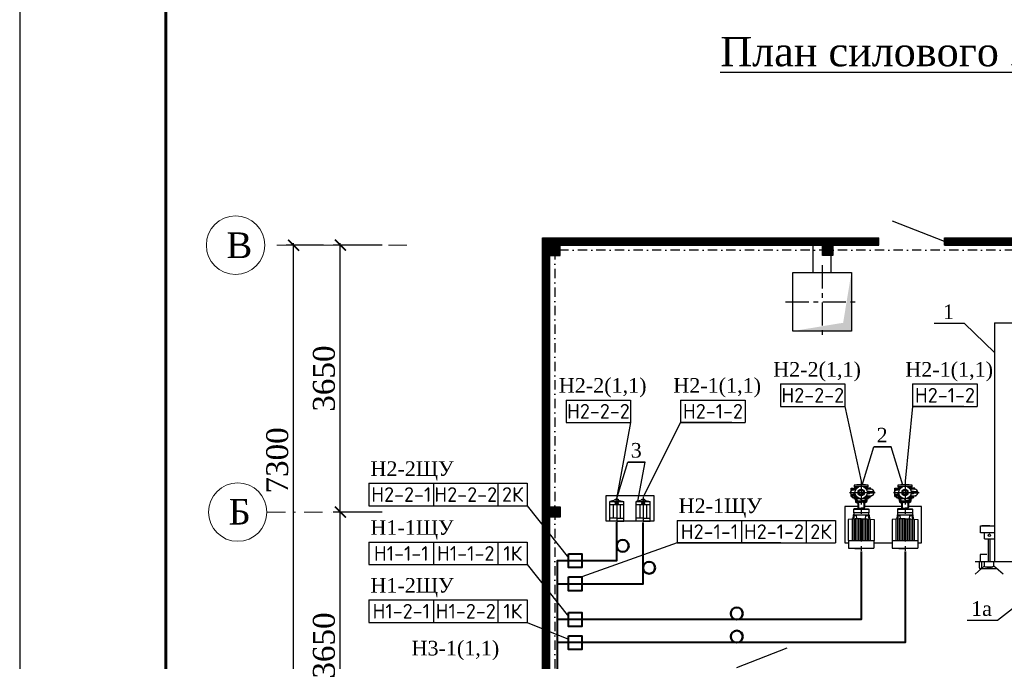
# Model space of a CAD drawing. Header units: millimetres. Extents: x -117056 to -75056, y -507736 to -299836.
# Tile 4 of 18: x -117056 to -103583, y -442039 to -433265. Entities that reach past the tile are written whole.
import ezdxf

# ---------------------------------------------------------------- set-up
doc = ezdxf.new("R2010")
doc.units = ezdxf.units.MM
for name, pattern in [('CENTER', [50.8, 31.75, -6.35, 6.35, -6.35]), ('CENTER2', [28.575, 19.05, -3.175, 3.175, -3.175]), ('DASHDOTX2', [50.8, 25.4, -12.7, 0, -12.7]), ('Пунктирная_линия', [6, 2.5, -1, 2.5])]:
    doc.linetypes.add(name, pattern=pattern)
doc.layers.get('Defpoints').update_dxf_attribs({"lineweight": 18})
for name, color, linetype in [('(002) Рамка', 7, 'Continuous'), ('equipment', 142, 'Continuous'), ('ПОЛ', 7, 'Continuous')]:
    doc.layers.add(name, color=color, linetype=linetype)
doc.layers.add('.', color=7, linetype='Continuous', lineweight=15)
doc.layers.add('Размер ось', color=22, linetype='Continuous', lineweight=13)
doc.styles.add('ISOCPEUR', font='isocpeui.ttf', dxfattribs={"height": 250})
doc.styles.add('Times New Roman', font='times.ttf')
doc.styles.add('WMF-Times New Roman0', font='times.ttf')
doc.styles.add('ШКОЛА', font='times.ttf')
doc.linetypes.add('GOST2.303 8', pattern='A,40,[2,GOST 2.303-68.shx,S=1,R=0,X=0,Y=0],-8', length=48)
doc.dimstyles.new('М 1-100', dxfattribs={"dimscale": 100, "dimtxt": 2.5, "dimasz": 1.5, "dimexe": 1, "dimexo": 2, "dimgap": 0.7, "dimtad": 1, "dimdec": 0, "dimdsep": 46, "dimtxsty": 'WMF-Times New Roman0', "dimblk": 'ARCHTICK', "dimcen": 3, "dimdle": 0.25, "dimclrd": 256, "dimclre": 256, "dimclrt": 256, "dimazin": 2, "dimtfac": 1, "dimtdec": 0, "dimtmove": 1, "dimatfit": 3, "dimldrblk": 'DOT', "dimfxl": 1, "dimtolj": 1, "dimtzin": 0, "dimlwd": -1, "dimlwe": -1, "dimarcsym": 0})

# ---------------------------------------------------------------- blocks, each defined once
blk = doc.blocks.new('_ArchTick')
at = {"color": 0, "linetype": 'ByBlock', "const_width": 0.15}
blk.add_lwpolyline([(-0.5, -0.5), (0.5, 0.5)], dxfattribs=at)
blk = doc.blocks.new('*D121')
at = {"ltscale": 5, "transparency": 16777216}
for p, q in [((-112898, -436348), (-113408, -436348)), ((-113308, -443673), (-113308, -436323)), ((-112998, -443648), (-113408, -443648))]:
    blk.add_line(p, q, dxfattribs=at)
at = {"layer": 'Defpoints', "color": 0, "lineweight": 25, "ltscale": 5, "transparency": 16777216}
for p in [(-113308, -436348), (-112698, -436348), (-112798, -443648)]:
    blk.add_point(p, dxfattribs=at)
at = {"ltscale": 5, "transparency": 16777216, "xscale": 150, "yscale": 150, "zscale": 150}
for p, rotation in [((-113308, -436348), 90), ((-113308, -443648), 270)]:
    blk.add_blockref('_ArchTick', p, dxfattribs=dict(at, rotation=rotation))
at = {"ltscale": 5, "transparency": 16777216, "insert": (-113531, -439292), "char_height": 300, "attachment_point": 5, "rotation": 90, "style": 'WMF-Times New Roman0'}
blk.add_mtext('\\A1;7300', dxfattribs=at)
blk = doc.blocks.new('_Dot')
at = {"color": 0, "linetype": 'ByBlock', "lineweight": -2}
blk.add_line((-0.5, 0), (-1, 0), dxfattribs=at)
at = {"color": 0, "linetype": 'ByBlock', "lineweight": 25, "const_width": 0.5}
blk.add_lwpolyline([(-0.25, 0, 1), (0.25, 0, 1)], format="xyb", close=True, dxfattribs=at)
blk = doc.blocks.new('*D122')
at = {"ltscale": 5, "transparency": 16777216}
for p, q in [((-112098, -436348), (-112769, -436348)), ((-112669, -440023), (-112669, -436323)), ((-112098, -439998), (-112769, -439998))]:
    blk.add_line(p, q, dxfattribs=at)
at = {"layer": 'Defpoints', "color": 0, "lineweight": 25, "ltscale": 5, "transparency": 16777216}
for p in [(-112669, -436348), (-111898, -436348), (-111898, -439998)]:
    blk.add_point(p, dxfattribs=at)
at = {"ltscale": 5, "transparency": 16777216, "xscale": 150, "yscale": 150, "zscale": 150}
for p, rotation in [((-112669, -436348), 90), ((-112669, -439998), 270)]:
    blk.add_blockref('_ArchTick', p, dxfattribs=dict(at, rotation=rotation))
at = {"ltscale": 5, "transparency": 16777216, "insert": (-112892, -438173), "char_height": 300, "attachment_point": 5, "rotation": 90, "style": 'WMF-Times New Roman0'}
blk.add_mtext('\\A1;3650', dxfattribs=at)
blk = doc.blocks.new('*D120')
at = {"ltscale": 5, "transparency": 16777216}
for p, q in [((-112098, -439998), (-112769, -439998)), ((-112669, -443673), (-112669, -439973)), ((-112098, -443648), (-112769, -443648))]:
    blk.add_line(p, q, dxfattribs=at)
at = {"layer": 'Defpoints', "color": 0, "lineweight": 25, "ltscale": 5, "transparency": 16777216}
for p in [(-112669, -439998), (-111898, -439998), (-111898, -443648)]:
    blk.add_point(p, dxfattribs=at)
at = {"ltscale": 5, "transparency": 16777216, "xscale": 150, "yscale": 150, "zscale": 150}
for p, rotation in [((-112669, -439998), 90), ((-112669, -443648), 270)]:
    blk.add_blockref('_ArchTick', p, dxfattribs=dict(at, rotation=rotation))
at = {"ltscale": 5, "transparency": 16777216, "insert": (-112892, -441823), "char_height": 300, "attachment_point": 5, "rotation": 90, "style": 'WMF-Times New Roman0'}
blk.add_mtext('\\A1;3650', dxfattribs=at)
blk = doc.blocks.new('flange 80')
at = {"layer": 'equipment', "color": 18, "lineweight": -3, "true_color": 0x000000}
for p, q in [((906201, -57644), (906201, -57663)), ((906219, -57644), (906219, -57663)), ((906361, -57644), (906361, -57663)), ((906379, -57644), (906379, -57663))]:
    blk.add_line(p, q, dxfattribs=at)
blk.add_lwpolyline([(906193, -57644), (906388, -57644), (906388, -57663), (906193, -57663)], close=True, dxfattribs=at)
blk = doc.blocks.new('*T182')
at = {"layer": '(002) Рамка', "color": 0, "linetype": 'ByBlock', "lineweight": -2, "transparency": 16777216}
for p, q in [((0, 0), (882, 0)), ((0, 0), (0, -307)), ((882, 0), (882, -307)), ((0, -307), (882, -307))]:
    blk.add_line(p, q, dxfattribs=at)
at = {"layer": '(002) Рамка', "color": 0, "transparency": 16777216, "insert": (441, -154), "char_height": 200, "width": 862.12, "attachment_point": 5, "style": 'ISOCPEUR'}
blk.add_mtext('{\\fISOCPEUR|b0|i0|c204|p34;Н2-2-2}', dxfattribs=at)
blk = doc.blocks.new('*T183')
at = {"layer": '(002) Рамка', "color": 0, "linetype": 'ByBlock', "lineweight": -2, "transparency": 16777216}
for p, q in [((0, 0), (882, 0)), ((0, 0), (0, -307)), ((882, 0), (882, -307)), ((0, -307), (882, -307))]:
    blk.add_line(p, q, dxfattribs=at)
at = {"layer": '(002) Рамка', "color": 0, "transparency": 16777216, "insert": (441, -154), "char_height": 200, "width": 862.12, "attachment_point": 5, "style": 'ISOCPEUR'}
blk.add_mtext('{\\fISOCPEUR|b0|i0|c204|p34;Н2-1-2}', dxfattribs=at)
blk = doc.blocks.new('*T184')
at = {"layer": '(002) Рамка', "color": 0, "linetype": 'ByBlock', "lineweight": -2, "transparency": 16777216}
for p, q in [((0, 0), (882, 0)), ((0, 0), (0, -307)), ((882, 0), (882, -307)), ((0, -307), (882, -307))]:
    blk.add_line(p, q, dxfattribs=at)
at = {"layer": '(002) Рамка', "color": 0, "transparency": 16777216, "insert": (441, -154), "char_height": 200, "width": 862.12, "attachment_point": 5, "style": 'ISOCPEUR'}
blk.add_mtext('{\\fISOCPEUR|b0|i0|c204|p34;Н2-1-1}', dxfattribs=at)
blk = doc.blocks.new('*T185')
at = {"layer": '(002) Рамка', "color": 0, "linetype": 'ByBlock', "lineweight": -2, "transparency": 16777216}
for p, q in [((0, 0), (882, 0)), ((0, 0), (0, -307)), ((882, 0), (882, -307)), ((0, -307), (882, -307))]:
    blk.add_line(p, q, dxfattribs=at)
at = {"layer": '(002) Рамка', "color": 0, "transparency": 16777216, "insert": (441, -154), "char_height": 200, "width": 862.12, "attachment_point": 5, "style": 'ISOCPEUR'}
blk.add_mtext('{\\fISOCPEUR|b0|i0|c204|p34;Н2-1-2}', dxfattribs=at)
blk = doc.blocks.new('*T186')
at = {"layer": '(002) Рамка', "color": 0, "linetype": 'ByBlock', "lineweight": -2, "transparency": 16777216}
for p, q in [((0, 0), (401, 0)), ((0, 0), (0, -307)), ((401, 0), (401, -307)), ((0, -307), (401, -307))]:
    blk.add_line(p, q, dxfattribs=at)
at = {"layer": '(002) Рамка', "color": 0, "transparency": 16777216, "insert": (201, -154), "char_height": 200, "width": 381.21, "attachment_point": 5, "style": 'ISOCPEUR'}
blk.add_mtext('{\\fISOCPEUR|b0|i0|c204|p34;2К}', dxfattribs=at)
blk = doc.blocks.new('*T187')
at = {"layer": '(002) Рамка', "color": 0, "linetype": 'ByBlock', "lineweight": -2, "transparency": 16777216}
for p, q in [((0, 0), (882, 0)), ((0, 0), (0, -307)), ((882, 0), (882, -307)), ((0, -307), (882, -307))]:
    blk.add_line(p, q, dxfattribs=at)
at = {"layer": '(002) Рамка', "color": 0, "transparency": 16777216, "insert": (441, -154), "char_height": 200, "width": 862.12, "attachment_point": 5, "style": 'ISOCPEUR'}
blk.add_mtext('{\\fISOCPEUR|b0|i0|c204|p34;Н2-2-1}', dxfattribs=at)
blk = doc.blocks.new('*T188')
at = {"layer": '(002) Рамка', "color": 0, "linetype": 'ByBlock', "lineweight": -2, "transparency": 16777216}
for p, q in [((0, 0), (882, 0)), ((0, 0), (0, -307)), ((882, 0), (882, -307)), ((0, -307), (882, -307))]:
    blk.add_line(p, q, dxfattribs=at)
at = {"layer": '(002) Рамка', "color": 0, "transparency": 16777216, "insert": (441, -154), "char_height": 200, "width": 862.12, "attachment_point": 5, "style": 'ISOCPEUR'}
blk.add_mtext('{\\fISOCPEUR|b0|i0|c204|p34;Н2-2-2}', dxfattribs=at)
blk = doc.blocks.new('*T189')
at = {"layer": '(002) Рамка', "color": 0, "linetype": 'ByBlock', "lineweight": -2, "transparency": 16777216}
for p, q in [((0, 0), (401, 0)), ((0, 0), (0, -307)), ((401, 0), (401, -307)), ((0, -307), (401, -307))]:
    blk.add_line(p, q, dxfattribs=at)
at = {"layer": '(002) Рамка', "color": 0, "transparency": 16777216, "insert": (201, -154), "char_height": 200, "width": 381.21, "attachment_point": 5, "style": 'ISOCPEUR'}
blk.add_mtext('{\\fISOCPEUR|b0|i0|c204|p34;2К}', dxfattribs=at)
blk = doc.blocks.new('*T190')
at = {"layer": '(002) Рамка', "color": 0, "linetype": 'ByBlock', "lineweight": -2, "transparency": 16777216}
for p, q in [((0, 0), (882, 0)), ((0, 0), (0, -307)), ((882, 0), (882, -307)), ((0, -307), (882, -307))]:
    blk.add_line(p, q, dxfattribs=at)
at = {"layer": '(002) Рамка', "color": 0, "transparency": 16777216, "insert": (441, -154), "char_height": 200, "width": 862.12, "attachment_point": 5, "style": 'ISOCPEUR'}
blk.add_mtext('{\\fISOCPEUR|b0|i0|c204|p34;Н2-2-2}', dxfattribs=at)
blk = doc.blocks.new('*T191')
at = {"layer": '(002) Рамка', "color": 0, "linetype": 'ByBlock', "lineweight": -2, "transparency": 16777216}
for p, q in [((0, 0), (882, 0)), ((0, 0), (0, -307)), ((882, 0), (882, -307)), ((0, -307), (882, -307))]:
    blk.add_line(p, q, dxfattribs=at)
at = {"layer": '(002) Рамка', "color": 0, "transparency": 16777216, "insert": (441, -154), "char_height": 200, "width": 862.12, "attachment_point": 5, "style": 'ISOCPEUR'}
blk.add_mtext('{\\fISOCPEUR|b0|i0|c204|p34;Н2-1-2}', dxfattribs=at)
blk = doc.blocks.new('*T192')
at = {"layer": '(002) Рамка', "color": 0, "linetype": 'ByBlock', "lineweight": -2, "transparency": 16777216}
for p, q in [((0, 0), (882, 0)), ((0, 0), (0, -307)), ((882, 0), (882, -307)), ((0, -307), (882, -307))]:
    blk.add_line(p, q, dxfattribs=at)
at = {"layer": '(002) Рамка', "color": 0, "transparency": 16777216, "insert": (441, -154), "char_height": 200, "width": 862.12, "attachment_point": 5, "style": 'ISOCPEUR'}
blk.add_mtext('{\\fISOCPEUR|b0|i0|c204|p34;Н1-1-1}', dxfattribs=at)
blk = doc.blocks.new('*T193')
at = {"layer": '(002) Рамка', "color": 0, "linetype": 'ByBlock', "lineweight": -2, "transparency": 16777216}
for p, q in [((0, 0), (882, 0)), ((0, 0), (0, -307)), ((882, 0), (882, -307)), ((0, -307), (882, -307))]:
    blk.add_line(p, q, dxfattribs=at)
at = {"layer": '(002) Рамка', "color": 0, "transparency": 16777216, "insert": (441, -154), "char_height": 200, "width": 862.12, "attachment_point": 5, "style": 'ISOCPEUR'}
blk.add_mtext('{\\fISOCPEUR|b0|i0|c204|p34;Н1-1-2}', dxfattribs=at)
blk = doc.blocks.new('*T194')
at = {"layer": '(002) Рамка', "color": 0, "linetype": 'ByBlock', "lineweight": -2, "transparency": 16777216}
for p, q in [((0, 0), (401, 0)), ((0, 0), (0, -307)), ((401, 0), (401, -307)), ((0, -307), (401, -307))]:
    blk.add_line(p, q, dxfattribs=at)
at = {"layer": '(002) Рамка', "color": 0, "transparency": 16777216, "insert": (201, -154), "char_height": 200, "width": 381.21, "attachment_point": 5, "style": 'ISOCPEUR'}
blk.add_mtext('{\\fISOCPEUR|b0|i0|c204|p34;1К}', dxfattribs=at)
blk = doc.blocks.new('*T195')
at = {"layer": '(002) Рамка', "color": 0, "linetype": 'ByBlock', "lineweight": -2, "transparency": 16777216}
for p, q in [((0, 0), (882, 0)), ((0, 0), (0, -307)), ((882, 0), (882, -307)), ((0, -307), (882, -307))]:
    blk.add_line(p, q, dxfattribs=at)
at = {"layer": '(002) Рамка', "color": 0, "transparency": 16777216, "insert": (441, -154), "char_height": 200, "width": 862.12, "attachment_point": 5, "style": 'ISOCPEUR'}
blk.add_mtext('{\\fISOCPEUR|b0|i0|c204|p34;Н1-2-1}', dxfattribs=at)
blk = doc.blocks.new('*T196')
at = {"layer": '(002) Рамка', "color": 0, "linetype": 'ByBlock', "lineweight": -2, "transparency": 16777216}
for p, q in [((0, 0), (882, 0)), ((0, 0), (0, -307)), ((882, 0), (882, -307)), ((0, -307), (882, -307))]:
    blk.add_line(p, q, dxfattribs=at)
at = {"layer": '(002) Рамка', "color": 0, "transparency": 16777216, "insert": (441, -154), "char_height": 200, "width": 862.12, "attachment_point": 5, "style": 'ISOCPEUR'}
blk.add_mtext('{\\fISOCPEUR|b0|i0|c204|p34;Н1-2-2}', dxfattribs=at)
blk = doc.blocks.new('*T197')
at = {"layer": '(002) Рамка', "color": 0, "linetype": 'ByBlock', "lineweight": -2, "transparency": 16777216}
for p, q in [((0, 0), (401, 0)), ((0, 0), (0, -307)), ((401, 0), (401, -307)), ((0, -307), (401, -307))]:
    blk.add_line(p, q, dxfattribs=at)
at = {"layer": '(002) Рамка', "color": 0, "transparency": 16777216, "insert": (201, -154), "char_height": 200, "width": 381.21, "attachment_point": 5, "style": 'ISOCPEUR'}
blk.add_mtext('{\\fISOCPEUR|b0|i0|c204|p34;1К}', dxfattribs=at)

msp = doc.modelspace()

# ---------------------------------------------------------------- hatches: boundary and pattern name
at = {"layer": '.', "linetype": 'ByBlock', "lineweight": 25, "true_color": 0x93278f, "transparency": 33554687}
h = msp.add_hatch(dxfattribs=at)
h.set_pattern_fill('ANSI37', color=217, scale=5)
h.set_pattern_definition([(45, (-130303.4, -3713.253), (-11.22532015, 11.22532015), []), (135, (-130303.4, -3713.253), (-11.22532015, -11.22532015), [])])
h.paths.add_polyline_path([(-104071.6, -443647.9), (-109901.6, -443647.9), (-109901.6, -443747.9), (-104071.6, -443747.9)])
h.paths.add_polyline_path([(-95501.6, -443647.9), (-95641.6, -443647.9), (-102571.6, -443647.9), (-102571.6, -443747.9), (-95501.6, -443747.9)])
h.paths.add_polyline_path([(-95401.6, -436347.9), (-95501.6, -436347.9), (-95501.6, -443747.9), (-95401.6, -443747.9)])
h.paths.add_polyline_path([(-95401.6, -436247.9), (-101136.6, -436247.9), (-104401.6, -436247.9), (-104401.6, -436347.9), (-101136.6, -436347.9), (-95401.6, -436347.9)])
h.paths.add_polyline_path([(-105301.6, -436247.9), (-109801.6, -436247.9), (-109801.6, -436347.9), (-105301.6, -436347.9)])
h.paths.add_polyline_path([(-109801.6, -436247.9), (-109901.6, -436247.9), (-109901.6, -443647.9), (-109801.6, -443647.9)])
at = {"layer": '.', "linetype": 'ByBlock', "lineweight": 25, "transparency": 33554687}
h = msp.add_hatch(dxfattribs=at)
h.set_pattern_fill('ANGLE', color=256, scale=2)
h.set_pattern_definition([(0, (10876.418, -13496.794), (0, 13.97), [10.16, -3.81]), (90, (10876.418, -13496.794), (-13.97, 9e-16), [10.16, -3.81])])
h.paths.add_polyline_path([(-109801.6, -436347.9), (-109661.6, -436347.9), (-109661.6, -436487.9), (-109801.6, -436487.9)])
h = msp.add_hatch(dxfattribs=at)
h.set_pattern_fill('ANGLE', color=256, scale=2)
h.set_pattern_definition([(0, (14606.418, -13496.794), (0, 13.97), [10.16, -3.81]), (90, (14606.418, -13496.794), (-13.97, 9e-16), [10.16, -3.81])])
h.paths.add_polyline_path([(-106071.6, -436347.9), (-105931.6, -436347.9), (-105931.6, -436487.9), (-106071.6, -436487.9)])
h = msp.add_hatch(dxfattribs=at)
h.set_pattern_fill('ANGLE', color=256, scale=2)
h.set_pattern_definition([(0, (10876.418, -17076.794), (0, 13.97), [10.16, -3.81]), (90, (10876.418, -17076.794), (-13.97, 9e-16), [10.16, -3.81])])
h.paths.add_polyline_path([(-109801.6, -439927.9), (-109661.6, -439927.9), (-109661.6, -440067.9), (-109801.6, -440067.9)])

# ---------------------------------------------------------------- linework, layer by layer
at = {"color": 0, "ltscale": 5}
msp.add_line((-104401.6, -436297.9), (-105111.3, -436021.5), dxfattribs=at)
at = {"color": 5, "lineweight": 30, "ltscale": 5}
for p, q in [((-109901.6, -436247.9), (-105301.6, -436247.9)), ((-109901.6, -443747.9), (-109901.6, -436247.9)), ((-109801.6, -443647.9), (-109801.6, -436247.9)), ((-105301.6, -436347.9), (-105301.6, -436247.9)), ((-104401.6, -436247.9), (-101136.6, -436247.9)), ((-104401.6, -436347.9), (-104401.6, -436247.9)), ((-109801.6, -436347.9), (-105301.6, -436347.9)), ((-104401.6, -436347.9), (-101136.6, -436347.9))]:
    msp.add_line(p, q, dxfattribs=at)
at = {"linetype": 'DASHDOTX2', "lineweight": 0, "ltscale": 10}
for p, q in [((-113535.7, -436347.9), (-111760.3, -436347.9)), ((-113673.4, -439997.9), (-112698, -439997.9))]:
    msp.add_line(p, q, dxfattribs=at)
at = {"linetype": 'GOST2.303 8', "ltscale": 3}
for p, q in [((-106200.5, -436722.9), (-106200.5, -436297.9)), ((-105950.5, -436722.9), (-105950.5, -436297.9))]:
    msp.add_line(p, q, dxfattribs=at)
at = {"linetype": 'CENTER', "ltscale": 10}
for p, q in [((-106075.5, -436622.9), (-106075.5, -437622.9)), ((-106575.5, -437122.9), (-105575.5, -437122.9)), ((-105542.2, -439575.8), (-105542.2, -440538.5)), ((-104942.2, -439575.8), (-104942.2, -440538.5)), ((-108886.5, -439791.7), (-108886.5, -440138.1)), ((-108525.5, -439794.9), (-108525.5, -440139.1))]:
    msp.add_line(p, q, dxfattribs=at)
for p, q in [((-103717.2, -437408.9), (-102558.3, -437408.9)), ((-103717.2, -437408.9), (-103717.2, -440672.9)), ((-105625, -439813.2), (-105617.3, -439861.6)), ((-105617.3, -439861.6), (-105589.3, -439877.7)), ((-105589.3, -439877.7), (-105589.3, -439936.7)), ((-105467, -439861.6), (-105494.9, -439877.7)), ((-105494.9, -439877.7), (-105494.9, -439936.7)), ((-105459.3, -439813.2), (-105467, -439861.6)), ((-105025, -439813.2), (-105017.3, -439861.6)), ((-105017.3, -439861.6), (-104989.3, -439877.7)), ((-104989.3, -439877.7), (-104989.3, -439936.7)), ((-104867, -439861.6), (-104894.9, -439877.7)), ((-104894.9, -439877.7), (-104894.9, -439936.7)), ((-104859.3, -439813.2), (-104867, -439861.6)), ((-105638.3, -439953.8), (-105646.8, -439959.5)), ((-105646.8, -439959.5), (-105646.8, -440008.4)), ((-105646.8, -439959.5), (-105437.4, -439959.5)), ((-105646.8, -440008.4), (-105643, -440008.4)), ((-105643, -440008.4), (-105643, -440034.9)), ((-105589.6, -439953.8), (-105638.3, -439953.8)), ((-105589.3, -439936.7), (-105585.1, -439939.8)), ((-105585.1, -439939.8), (-105585.1, -439939.8)), ((-105585.1, -439939.8), (-105581.7, -439943.2)), ((-105581.7, -439943.2), (-105581.7, -439951.3)), ((-105502.6, -439943.2), (-105542.1, -439943.2)), ((-105499.1, -439939.8), (-105502.6, -439943.2)), ((-105502.6, -439943.2), (-105502.6, -439951.3)), ((-105494.9, -439936.7), (-105499.1, -439939.8)), ((-105499.1, -439939.8), (-105499.1, -439939.8)), ((-105494.7, -439953.8), (-105445.9, -439953.8)), ((-105445.9, -439953.8), (-105437.4, -439959.5)), ((-105437.4, -440008.4), (-105441.2, -440008.4)), ((-105441.2, -440008.4), (-105441.2, -440034.9)), ((-105437.4, -439959.5), (-105437.4, -440008.4)), ((-105038.3, -439953.8), (-105046.8, -439959.5)), ((-105046.8, -439959.5), (-105046.8, -440008.4)), ((-105046.8, -439959.5), (-104837.4, -439959.5)), ((-105046.8, -440008.4), (-105043, -440008.4)), ((-105043, -440008.4), (-105043, -440034.9)), ((-104989.6, -439953.8), (-105038.3, -439953.8)), ((-104989.3, -439936.7), (-104985.1, -439939.8)), ((-104985.1, -439939.8), (-104985.1, -439939.8)), ((-104985.1, -439939.8), (-104981.7, -439943.2)), ((-104981.7, -439943.2), (-104981.7, -439951.3)), ((-104902.6, -439943.2), (-104942.1, -439943.2)), ((-104899.1, -439939.8), (-104902.6, -439943.2)), ((-104902.6, -439943.2), (-104902.6, -439951.3)), ((-104894.9, -439936.7), (-104899.1, -439939.8)), ((-104899.1, -439939.8), (-104899.1, -439939.8)), ((-104894.7, -439953.8), (-104845.9, -439953.8)), ((-104845.9, -439953.8), (-104837.4, -439959.5)), ((-104837.4, -440008.4), (-104841.2, -440008.4)), ((-104841.2, -440008.4), (-104841.2, -440034.9)), ((-104837.4, -439959.5), (-104837.4, -440008.4)), ((-105622.3, -440089.8), (-105719.2, -440100.7)), ((-105650.4, -440034.9), (-105654.8, -440093.4)), ((-105643, -440034.9), (-105650.4, -440034.9)), ((-105462.1, -440089.8), (-105365.1, -440100.7)), ((-105441.2, -440034.9), (-105433.9, -440034.9)), ((-105433.9, -440034.9), (-105429.5, -440093.4)), ((-105022.3, -440089.8), (-105119.2, -440100.7)), ((-105050.4, -440034.9), (-105054.8, -440093.4)), ((-105043, -440034.9), (-105050.4, -440034.9)), ((-104862.1, -440089.8), (-104765.1, -440100.7)), ((-104841.2, -440034.9), (-104833.9, -440034.9)), ((-104833.9, -440034.9), (-104829.5, -440093.4)), ((-103909.3, -440283.2), (-103909.3, -440187.7)), ((-103909.3, -440187.7), (-103717.2, -440187.7)), ((-103717.2, -440283.2), (-103909.3, -440283.2)), ((-103779.9, -440187.7), (-103893, -440187.7)), ((-103855.7, -440363.5), (-103855.7, -440283.2)), ((-103855.7, -440363.5), (-103717.2, -440363.5)), ((-103804.2, -440363.5), (-103804.2, -440675)), ((-103780.3, -440363.5), (-103780.3, -440675)), ((-103983.4, -440672.9), (-102293.4, -440672.9)), ((-103926.5, -440673.3), (-103926.5, -440757.4)), ((-103822.9, -440578.9), (-103911.6, -440578.9)), ((-103911.6, -440578.9), (-103911.6, -440673.3)), ((-103896.5, -440673.3), (-103896.5, -440754.9)), ((-103857, -440673.3), (-103857, -440739.9)), ((-103727.5, -440739.9), (-103727.5, -440673.3)), ((-103983.4, -440847.8), (-103857, -440739.9)), ((-103926.5, -440757.4), (-103908.7, -440784)), ((-103676.6, -440773.3), (-103926.5, -440773.3)), ((-103896.5, -440754.9), (-103888.6, -440766.9)), ((-103857, -440739.9), (-103843.7, -440744.8)), ((-103843.7, -440744.8), (-103740.8, -440744.8)), ((-103819, -440744.8), (-103819, -440766.1)), ((-103792.3, -440766.1), (-103819, -440766.1)), ((-103765.6, -440766.1), (-103792.3, -440766.1)), ((-103765.6, -440744.8), (-103765.6, -440766.1)), ((-103727.5, -440739.9), (-103740.8, -440744.8)), ((-103601.2, -440847.8), (-103727.5, -440739.9))]:
    msp.add_line(p, q)
at = {"linetype": 'Continuous'}
for p, q in [((-108906.5, -439836.8), (-108982, -439851.8)), ((-108982, -440122.9), (-108982, -439851.8)), ((-108982, -439851.8), (-108791, -439851.8)), ((-108866.5, -439836.8), (-108791, -439851.8)), ((-108791, -440122.9), (-108791, -439851.8)), ((-108545.5, -439836.8), (-108621, -439851.8)), ((-108621, -440122.9), (-108621, -439851.8)), ((-108621, -439851.8), (-108429.9, -439851.8)), ((-108505.5, -439836.8), (-108429.9, -439851.8)), ((-108429.9, -440122.9), (-108429.9, -439851.8)), ((-108791.1, -439898.7), (-108982.1, -439898.7)), ((-108933.5, -439898.7), (-108933.5, -440080.3)), ((-108886.5, -439898.7), (-108886.5, -440080.3)), ((-108839.4, -439898.7), (-108838.7, -440080.3)), ((-108430, -439898.7), (-108621.1, -439898.7)), ((-108572.4, -439898.7), (-108572.4, -440080.3)), ((-108525.5, -439898.7), (-108525.5, -440080.3)), ((-108478.3, -439898.7), (-108477.7, -440080.3)), ((-108886.5, -440080.3), (-108982, -440080.3)), ((-108886.5, -440122.9), (-108982, -440122.9)), ((-108886.5, -440080.3), (-108791, -440080.3)), ((-108886.5, -440122.9), (-108791, -440122.9)), ((-108525.5, -440080.3), (-108621, -440080.3)), ((-108525.5, -440122.9), (-108621, -440122.9)), ((-108525.5, -440080.3), (-108429.9, -440080.3)), ((-108525.5, -440122.9), (-108429.9, -440122.9))]:
    msp.add_line(p, q, dxfattribs=at)
at = {"linetype": 'Пунктирная_линия'}
for p, q in [((-105491.4, -439876.2), (-105471.6, -439793.6)), ((-105471.6, -439793.6), (-105389, -439773.8)), ((-104891.4, -439876.2), (-104871.6, -439793.6)), ((-104871.6, -439793.6), (-104789, -439773.8))]:
    msp.add_line(p, q, dxfattribs=at)
at = {"color": 6, "lineweight": 30, "ltscale": 5}
msp.add_line((-107241.5, -442122.9), (-106552.7, -441854.7), dxfattribs=at)
at = {"linetype": 'ByBlock'}
msp.add_lwpolyline([(-117056.3, -448336.1), (-75056.3, -448336.1), (-75056.3, -418636.1), (-117056.3, -418636.1)], close=True, dxfattribs=at)
at = {"linetype": 'ByBlock', "lineweight": 60}
msp.add_lwpolyline([(-115056.3, -447836.1), (-75556.3, -447836.1), (-75556.3, -419136.1), (-115056.3, -419136.1)], close=True, dxfattribs=at)
at = {"color": 5, "lineweight": 30, "ltscale": 5}
for points in [[(-109801.6, -436487.9), (-109661.6, -436487.9), (-109661.6, -436347.9), (-109801.6, -436347.9), (-109801.6, -436487.9)], [(-106071.6, -436347.9), (-105931.6, -436347.9), (-105931.6, -436487.9), (-106071.6, -436487.9), (-106071.6, -436347.9)], [(-109801.6, -439927.9), (-109661.6, -439927.9), (-109661.6, -440067.9), (-109801.6, -440067.9), (-109801.6, -439927.9)]]:
    msp.add_lwpolyline(points, dxfattribs=at)
at = {"color": 1, "linetype": 'DASHDOTX2', "ltscale": 5}
msp.add_lwpolyline([(-109731.6, -443577.9), (-95571.6, -443577.9), (-95571.6, -436417.9), (-109731.6, -436417.9)], close=True, dxfattribs=at)
at = {"ltscale": 10}
msp.add_lwpolyline([(-106475.5, -436722.9), (-105675.5, -436722.9), (-105675.5, -437522.9), (-106475.5, -437522.9)], close=True, dxfattribs=at)
at = {"color": 1, "linetype": 'ByBlock', "lineweight": 25}
for points in [[(-103717.2, -437815.4), (-104130, -437420.3), (-104544.9, -437420.3)], [(-105529.5, -439632.2), (-105370.6, -439107.1), (-105131.5, -439107.1)], [(-104972.7, -439632.2), (-105131.5, -439107.1), (-105370.6, -439107.1)], [(-108893.6, -439840.3), (-108734.8, -439315.2), (-108495.7, -439315.2)], [(-108596.8, -439847), (-108495.7, -439315.2), (-108734.8, -439315.2)], [(-103265, -441162.8), (-103677.8, -441479.3), (-104092.7, -441479.3)]]:
    msp.add_lwpolyline(points, dxfattribs=at)
for points in [[(-106645.7, -438553.9), (-105763.6, -438553.9), (-105542.2, -439575.8)], [(-104136.9, -438553.9), (-104837.6, -438553.9), (-104942.2, -439575.8)], [(-109579.1, -438773), (-108697, -438773), (-108886.5, -439791.7)], [(-107311.4, -438773), (-108012.1, -438773), (-108523.3, -439791.7)], [(-105680.9, -439710.2), (-105680.9, -439672.7), (-105655.7, -439672.7), (-105655.7, -439687.4), (-105651.3, -439690.3)], [(-105680.9, -439786.6), (-105680.9, -439749.5)], [(-105604.8, -439651.2), (-105604.8, -439661.7), (-105673.8, -439704.2)], [(-105668.3, -439672.7), (-105668.3, -439701.5)], [(-105663, -439700.1), (-105618.1, -439690)], [(-105646.7, -439780.5), (-105646.7, -439748.9), (-105639.4, -439748.9), (-105639.4, -439780.5)], [(-105643.2, -439685.3), (-105643.2, -439673.7), (-105624.2, -439673.7)], [(-105639.4, -439748.9), (-105631, -439755.4), (-105624, -439755.4)], [(-105507.8, -439651.2), (-105445.1, -439651.2), (-105445.1, -439632.2), (-105639.2, -439632.2), (-105639.2, -439651.2), (-105576.5, -439651.2)], [(-105576.5, -439651.2), (-105639.2, -439651.2), (-105639.2, -439661.7), (-105594.3, -439661.7)], [(-105490, -439661.7), (-105445.1, -439661.7), (-105445.1, -439651.2), (-105507.8, -439651.2)], [(-105407.6, -439684.9), (-105407.6, -439672.3), (-105431, -439672.3), (-105434.3, -439678.3), (-105440.8, -439678.3), (-105444.4, -439671.4), (-105479.4, -439671.4)], [(-105476.1, -439661.7), (-105463.2, -439671.4)], [(-105471.7, -439681), (-105407.6, -439684.9)], [(-105426.6, -439716.5), (-105420.2, -439722.5)], [(-105426.6, -439743.1), (-105420.2, -439737.2)], [(-105365.9, -439722.5), (-105420.2, -439722.5), (-105420.2, -439737.2), (-105365.9, -439737.2)], [(-105080.9, -439710.2), (-105080.9, -439672.7), (-105055.7, -439672.7), (-105055.7, -439687.4), (-105051.3, -439690.3)], [(-105080.9, -439786.6), (-105080.9, -439749.5)], [(-105004.8, -439651.2), (-105004.8, -439661.7), (-105073.8, -439704.2)], [(-105068.3, -439672.7), (-105068.3, -439701.5)], [(-105063, -439700.1), (-105018.1, -439690)], [(-105046.7, -439780.5), (-105046.7, -439748.9), (-105039.4, -439748.9), (-105039.4, -439780.5)], [(-105043.2, -439685.3), (-105043.2, -439673.7), (-105024.2, -439673.7)], [(-105039.4, -439748.9), (-105031, -439755.4), (-105024, -439755.4)], [(-104907.8, -439651.2), (-104845.1, -439651.2), (-104845.1, -439632.2), (-105039.2, -439632.2), (-105039.2, -439651.2), (-104976.5, -439651.2)], [(-104976.5, -439651.2), (-105039.2, -439651.2), (-105039.2, -439661.7), (-104994.3, -439661.7)], [(-104890, -439661.7), (-104845.1, -439661.7), (-104845.1, -439651.2), (-104907.8, -439651.2)], [(-104807.6, -439684.9), (-104807.6, -439672.3), (-104831, -439672.3), (-104834.3, -439678.3), (-104840.8, -439678.3), (-104844.4, -439671.4), (-104879.4, -439671.4)], [(-104876.1, -439661.7), (-104863.2, -439671.4)], [(-104871.7, -439681), (-104807.6, -439684.9)], [(-104826.6, -439716.5), (-104820.2, -439722.5)], [(-104826.6, -439743.1), (-104820.2, -439737.2)], [(-104765.9, -439722.5), (-104820.2, -439722.5), (-104820.2, -439737.2), (-104765.9, -439737.2)], [(-105680.9, -439786.6), (-105664.1, -439786.6)], [(-105668.3, -439758.2), (-105668.3, -439786.6)], [(-105646.7, -439762.9), (-105664.1, -439759.3)], [(-105611.4, -439780.5), (-105664.1, -439780.5), (-105664.1, -439797.4), (-105606.2, -439797.4)], [(-105595, -439797.4), (-105641.4, -439797.4), (-105641.4, -439813.2), (-105562.5, -439813.2)], [(-105610.1, -439813.2), (-105603.8, -439859.7), (-105581.5, -439875.4)], [(-105603.8, -439859.7), (-105542.1, -439859.7)], [(-105585.1, -439939.8), (-105585.1, -439876.7)], [(-105579.8, -439884.1), (-105579.8, -439933.6)], [(-105480.5, -439859.7), (-105542.1, -439859.7)], [(-105521.8, -439813.2), (-105443, -439813.2), (-105443, -439797.4), (-105489.3, -439797.4)], [(-105504.4, -439884.1), (-105504.4, -439935.3)], [(-105474.1, -439813.2), (-105480.5, -439859.7), (-105502.8, -439875.4)], [(-105499.1, -439939.8), (-105499.1, -439876.7)], [(-105478.2, -439797.4), (-105420.2, -439797.4), (-105420.2, -439780.5), (-105472.9, -439780.5)], [(-105428.6, -439780.5), (-105400, -439773.7)], [(-105080.9, -439786.6), (-105064.1, -439786.6)], [(-105068.3, -439758.2), (-105068.3, -439786.6)], [(-105046.7, -439762.9), (-105064.1, -439759.3)], [(-105011.4, -439780.5), (-105064.1, -439780.5), (-105064.1, -439797.4), (-105006.2, -439797.4)], [(-104995, -439797.4), (-105041.4, -439797.4), (-105041.4, -439813.2), (-104962.5, -439813.2)], [(-105010.1, -439813.2), (-105003.8, -439859.7), (-104981.5, -439875.4)], [(-105003.8, -439859.7), (-104942.1, -439859.7)], [(-104985.1, -439939.8), (-104985.1, -439876.7)], [(-104979.8, -439884.1), (-104979.8, -439933.6)], [(-104880.5, -439859.7), (-104942.1, -439859.7)], [(-104921.8, -439813.2), (-104843, -439813.2), (-104843, -439797.4), (-104889.3, -439797.4)], [(-104904.4, -439884.1), (-104904.4, -439935.3)], [(-104874.1, -439813.2), (-104880.5, -439859.7), (-104902.8, -439875.4)], [(-104899.1, -439939.8), (-104899.1, -439876.7)], [(-104878.2, -439797.4), (-104820.2, -439797.4), (-104820.2, -439780.5), (-104872.9, -439780.5)], [(-104828.6, -439780.5), (-104800, -439773.7)], [(-111513, -439911.4), (-110111.6, -439911.4), (-109545.9, -440622.9)], [(-105579.8, -439921), (-105767.2, -439921), (-105767.2, -440421), (-105717.2, -440421)], [(-105441.2, -440008.4), (-105643, -440008.4)], [(-105589.6, -439953.8), (-105542.1, -439953.8)], [(-105581.7, -439943.2), (-105542.1, -439943.2)], [(-105576.7, -439943.2), (-105576.7, -439951.3)], [(-105494.7, -439953.8), (-105542.1, -439953.8)], [(-105507.5, -439943.2), (-105507.5, -439951.3)], [(-104979.8, -439921), (-105504.4, -439921)], [(-104841.2, -440008.4), (-105043, -440008.4)], [(-104989.6, -439953.8), (-104942.1, -439953.8)], [(-104981.7, -439943.2), (-104942.1, -439943.2)], [(-104976.7, -439943.2), (-104976.7, -439951.3)], [(-104894.7, -439953.8), (-104942.1, -439953.8)], [(-104907.5, -439943.2), (-104907.5, -439951.3)], [(-104717.2, -439921), (-104904.4, -439921)], [(-104767.2, -440421), (-104717.2, -440421), (-104717.2, -439921)], [(-105719.2, -440100.7), (-105719.2, -440213.9)], [(-105666.7, -440094.8), (-105666.7, -440213.9)], [(-105602.3, -440089.8), (-105606.3, -440045.9), (-105636.9, -440045.9), (-105645.1, -440092.3)], [(-105644.5, -440092.3), (-105644.5, -440213.9)], [(-105643, -440034.9), (-105441.2, -440034.9)], [(-105542.2, -440089.8), (-105622.3, -440089.8)], [(-105622.3, -440089.8), (-105622.3, -440213.9)], [(-105600.1, -440089.8), (-105600.1, -440213.9)], [(-105577.9, -440089.8), (-105577.9, -440213.9)], [(-105555.7, -440089.8), (-105555.7, -440213.9)], [(-105542.2, -440089.8), (-105462.1, -440089.8)], [(-105528.6, -440089.8), (-105528.6, -440213.9)], [(-105506.4, -440089.8), (-105506.4, -440213.9)], [(-105484.2, -440089.8), (-105484.2, -440213.9)], [(-105482, -440089.8), (-105477.9, -440045.9), (-105447.3, -440045.9), (-105439.2, -440092.4)], [(-105462.1, -440089.8), (-105462.1, -440213.9)], [(-105439.9, -440092.3), (-105439.9, -440213.9)], [(-105417.7, -440094.8), (-105417.7, -440213.9)], [(-105365.1, -440100.7), (-105365.1, -440213.9)], [(-105119.2, -440100.7), (-105119.2, -440213.9)], [(-105066.7, -440094.8), (-105066.7, -440213.9)], [(-105002.3, -440089.8), (-105006.3, -440045.9), (-105036.9, -440045.9), (-105045.1, -440092.3)], [(-105044.5, -440092.3), (-105044.5, -440213.9)], [(-105043, -440034.9), (-104841.2, -440034.9)], [(-104942.2, -440089.8), (-105022.3, -440089.8)], [(-105022.3, -440089.8), (-105022.3, -440213.9)], [(-105000.1, -440089.8), (-105000.1, -440213.9)], [(-104977.9, -440089.8), (-104977.9, -440213.9)], [(-104955.7, -440089.8), (-104955.7, -440213.9)], [(-104942.2, -440089.8), (-104862.1, -440089.8)], [(-104928.6, -440089.8), (-104928.6, -440213.9)], [(-104906.4, -440089.8), (-104906.4, -440213.9)], [(-104884.2, -440089.8), (-104884.2, -440213.9)], [(-104882, -440089.8), (-104877.9, -440045.9), (-104847.3, -440045.9), (-104839.2, -440092.4)], [(-104862.1, -440089.8), (-104862.1, -440213.9)], [(-104839.9, -440092.3), (-104839.9, -440213.9)], [(-104817.7, -440094.8), (-104817.7, -440213.9)], [(-104765.1, -440100.7), (-104765.1, -440213.9)], [(-105719.2, -440213.9), (-105719.2, -440384.9), (-105717.2, -440386.8), (-105717.2, -440491), (-105542.2, -440500.2)], [(-105666.7, -440213.9), (-105666.7, -440386.8)], [(-105644.5, -440213.9), (-105644.5, -440386.8)], [(-105622.3, -440213.9), (-105622.3, -440386.8)], [(-105600.1, -440213.9), (-105600.1, -440386.8)], [(-105577.9, -440213.9), (-105577.9, -440386.8)], [(-105555.7, -440213.9), (-105555.7, -440386.8)], [(-105365.1, -440213.9), (-105365.1, -440384.9), (-105367.2, -440386.8), (-105367.2, -440491), (-105542.2, -440500.2)], [(-105528.6, -440213.9), (-105528.6, -440386.8)], [(-105506.4, -440213.9), (-105506.4, -440386.8)], [(-105484.2, -440213.9), (-105484.2, -440386.8)], [(-105462.1, -440213.9), (-105462.1, -440386.8)], [(-105439.9, -440213.9), (-105439.9, -440386.8)], [(-105417.7, -440213.9), (-105417.7, -440386.8)], [(-105119.2, -440213.9), (-105119.2, -440384.9), (-105117.2, -440386.8), (-105117.2, -440491), (-104942.2, -440500.2)], [(-105066.7, -440213.9), (-105066.7, -440386.8)], [(-105044.5, -440213.9), (-105044.5, -440386.8)], [(-105022.3, -440213.9), (-105022.3, -440386.8)], [(-105000.1, -440213.9), (-105000.1, -440386.8)], [(-104977.9, -440213.9), (-104977.9, -440386.8)], [(-104955.7, -440213.9), (-104955.7, -440386.8)], [(-104765.1, -440213.9), (-104765.1, -440384.9), (-104767.2, -440386.8), (-104767.2, -440491), (-104942.2, -440500.2)], [(-104928.6, -440213.9), (-104928.6, -440386.8)], [(-104906.4, -440213.9), (-104906.4, -440386.8)], [(-104884.2, -440213.9), (-104884.2, -440386.8)], [(-104862.1, -440213.9), (-104862.1, -440386.8)], [(-104839.9, -440213.9), (-104839.9, -440386.8)], [(-104817.7, -440213.9), (-104817.7, -440386.8)], [(-106642.5, -440419.1), (-108059.5, -440419.1), (-109363.4, -440883.9)], [(-105717.2, -440386.8), (-105367.2, -440386.8)], [(-105367.2, -440421), (-105117.2, -440421)], [(-105117.2, -440386.8), (-104767.2, -440386.8)], [(-105717.2, -440491), (-105367.2, -440491)], [(-105117.2, -440491), (-104767.2, -440491)], [(-111513, -440716.4), (-110111.6, -440716.4), (-109545.9, -441428)], [(-111513, -441507.2), (-110111.6, -441507.2), (-109545.9, -441734.7)]]:
    msp.add_lwpolyline(points)
at = {"linetype": 'CENTER2', "ltscale": 15}
for points in [[(-105701.5, -439729.8), (-105350.2, -439729.8)], [(-105101.5, -439729.8), (-104750.2, -439729.8)]]:
    msp.add_lwpolyline(points, dxfattribs=at)
for points in [[(-105454.3, -439716.5), (-105454.3, -439743.1), (-105426.6, -439743.1), (-105426.6, -439716.5)], [(-104854.3, -439716.5), (-104854.3, -439743.1), (-104826.6, -439743.1), (-104826.6, -439716.5)], [(-109029.9, -439772.9), (-108379.9, -439772.9), (-108379.9, -440122.9), (-109029.9, -440122.9)]]:
    msp.add_lwpolyline(points, close=True)
at = {"linetype": 'Continuous'}
for points in [[(-108866.5, -439822.9), (-108866.5, -439836.8), (-108906.5, -439836.8), (-108906.5, -439822.9)], [(-108505.5, -439822.9), (-108505.5, -439836.8), (-108545.5, -439836.8), (-108545.5, -439822.9)]]:
    msp.add_lwpolyline(points, close=True, dxfattribs=at)
for points in [[(-105594.6, -439813.2), (-105594.6, -439819.6), (-105603.7, -439819.6, 0.4595067), (-105605.2, -439821.4), (-105601.6, -439844.8, 0.370326), (-105600.1, -439846.1), (-105542.1, -439846.1)], [(-105489.6, -439813.2), (-105489.6, -439819.6), (-105480.5, -439819.6, -0.4595067), (-105479, -439821.4), (-105482.6, -439844.8, -0.370326), (-105484.1, -439846.1), (-105542.1, -439846.1)], [(-104994.6, -439813.2), (-104994.6, -439819.6), (-105003.7, -439819.6, 0.4595067), (-105005.2, -439821.4), (-105001.6, -439844.8, 0.370326), (-105000.1, -439846.1), (-104942.1, -439846.1)], [(-104889.6, -439813.2), (-104889.6, -439819.6), (-104880.5, -439819.6, -0.4595067), (-104879, -439821.4), (-104882.6, -439844.8, -0.370326), (-104884.1, -439846.1), (-104942.1, -439846.1)]]:
    msp.add_lwpolyline(points, format="xyb")
at = {"color": 116, "linetype": 'ByBlock', "lineweight": 40, "true_color": 0x136734}
for points in [[(-109697.9, -440978.5), (-109697.9, -440662.1), (-108886.5, -440662.1), (-108886.5, -440138.1)], [(-99337.8, -443467.4), (-99337.8, -443113.9), (-101770.9, -443113.9), (-101770.9, -443461.6), (-109697.9, -443461.6), (-109697.9, -440978.5), (-108525.5, -440978.5), (-108525.5, -440139.1)], [(-105542.2, -440538.5), (-105542.2, -441467.2), (-109697.9, -441467.2)], [(-104942.2, -440538.5), (-104942.2, -441783.6), (-109697.9, -441783.6)]]:
    msp.add_lwpolyline(points, dxfattribs=at)
at = {"lineweight": 40, "ltscale": 10}
for points in [[(-109545.9, -440567.5), (-109363.4, -440567.5), (-109363.4, -440756.8), (-109545.9, -440756.8)], [(-109545.9, -440883.9), (-109363.4, -440883.9), (-109363.4, -441073.1), (-109545.9, -441073.1)], [(-109545.9, -441372.6), (-109363.4, -441372.6), (-109363.4, -441561.9), (-109545.9, -441561.9)], [(-109545.9, -441688.9), (-109363.4, -441688.9), (-109363.4, -441878.2), (-109545.9, -441878.2)]]:
    msp.add_lwpolyline(points, close=True, dxfattribs=at)
for centre, radius in [((-105542.2, -439729.8), 85.8), ((-105542.2, -439729.8), 43.6), ((-105576.1, -439715.8), 4.9), ((-105576.1, -439743.9), 4.9), ((-105542.2, -439729.8), 29.6), ((-105556.2, -439695.9), 4.9), ((-105528.1, -439695.9), 4.9), ((-105508.2, -439715.8), 4.9), ((-105508.2, -439743.9), 4.9), ((-104942.2, -439729.8), 85.8), ((-104942.2, -439729.8), 43.6), ((-104976.1, -439715.8), 4.9), ((-104976.1, -439743.9), 4.9), ((-104942.2, -439729.8), 29.6), ((-104956.2, -439695.9), 4.9), ((-104928.1, -439695.9), 4.9), ((-104908.2, -439715.8), 4.9), ((-104908.2, -439743.9), 4.9), ((-105600.4, -439832), 3.18), ((-105556.2, -439763.8), 4.9), ((-105528.1, -439763.8), 4.9), ((-105483.9, -439832), 3.18), ((-105000.4, -439832), 3.18), ((-104956.2, -439763.8), 4.9), ((-104928.1, -439763.8), 4.9), ((-104883.9, -439832), 3.18), ((-103787.3, -440314.3), 16.4)]:
    msp.add_circle(centre, radius)
at = {"linetype": 'Continuous'}
for centre, radius in [((-108886.5, -439875.2), 20), ((-108886.5, -439875.2), 12.5), ((-108525.5, -439875.2), 20), ((-108525.5, -439875.2), 12.5)]:
    msp.add_circle(centre, radius, dxfattribs=at)
at = {"color": 1, "linetype": 'ByBlock', "lineweight": 50}
for centre in [(-108804.5, -440459.8), (-108443.5, -440760), (-107244.1, -441385.2), (-107244.1, -441701.6)]:
    msp.add_circle(centre, 82, dxfattribs=at)
for centre, radius, start, end in [((-105658.1, -439729.8), 30.1, 99.35736, 258.34891), ((-105410.4, -439729.8), 45.1, 283.32309, 86.55168), ((-105058.1, -439729.8), 30.1, 99.35736, 258.34891), ((-104810.4, -439729.8), 45.1, 283.32309, 86.55168), ((-105542.1, -439813.2), 12.2, 187.57832, 352.48863), ((-105542.2, -439813.2), 4.46, 212.03757, 327.96243), ((-104942.1, -439813.2), 12.2, 187.57832, 352.48863), ((-104942.2, -439813.2), 4.46, 212.03757, 327.96243)]:
    msp.add_arc(centre, radius, start, end)
for points in [[(-105589.3, -439877.7), (-105586.6, -439877.1), (-105577.6, -439875.1), (-105565.2, -439861.5), (-105550.3, -439861.1), (-105542.1, -439860.9)], [(-105494.9, -439877.7), (-105497.6, -439877.1), (-105506.6, -439875.1), (-105519, -439861.5), (-105533.9, -439861.1), (-105542.1, -439860.9)], [(-104989.3, -439877.7), (-104986.6, -439877.1), (-104977.6, -439875.1), (-104965.2, -439861.5), (-104950.3, -439861.1), (-104942.1, -439860.9)], [(-104894.9, -439877.7), (-104897.6, -439877.1), (-104906.6, -439875.1), (-104919, -439861.5), (-104933.9, -439861.1), (-104942.1, -439860.9)]]:
    msp.add_open_spline(points, degree=3, knots=[0, 0, 0, 0, 27.7457951, 92.8787671, 172.5980809, 172.5980809, 172.5980809, 172.5980809])
msp.add_solid([(-106475.5, -437522.9), (-105675.5, -437522.9), (-105788.6, -437409.8), (-105675.5, -436722.9)])
at = {"layer": 'Размер ось', "color": 0}
for centre in [(-114102.4, -436347.9), (-114073.4, -439997.9)]:
    msp.add_circle(centre, 400, dxfattribs=at)

# ---------------------------------------------------------------- block references
for name, p in [('*T190', (-106645.7, -438246.8)), ('*T191', (-104837.6, -438246.8)), ('*T182', (-109579.1, -438465.9)), ('*T183', (-108012.1, -438465.9)), ('*T187', (-112277, -439604.3)), ('*T188', (-111394.9, -439604.3)), ('*T189', (-110512.8, -439604.3)), ('*T184', (-108059.5, -440112)), ('*T185', (-107177.4, -440112)), ('*T186', (-106295.2, -440112)), ('*T192', (-112277, -440409.3)), ('*T193', (-111394.9, -440409.3)), ('*T194', (-110512.8, -440409.3)), ('*T195', (-112277, -441200.1)), ('*T196', (-111394.9, -441200.1)), ('*T197', (-110512.8, -441200.1))]:
    msp.add_blockref(name, p)
at = {"xscale": 0.5912997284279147, "yscale": 0.5912997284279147, "zscale": 0.5912997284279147, "rotation": 180}
for p in [(430347.1, -473717.1), (430947.1, -473717.1)]:
    msp.add_blockref('flange 80', p, dxfattribs=at)

# ---------------------------------------------------------------- texts
at = {"color": 1, "linetype": 'ByBlock', "lineweight": 25, "char_height": 200, "width": 1304.259, "attachment_point": 5, "style": 'ШКОЛА'}
for s, insert in [('1', (-104347.6, -437259.7)), ('2', (-105255.5, -438946.6)), ('3', (-108619.7, -439154.7)), ('1а', (-103895.4, -441318.7))]:
    msp.add_mtext(s, dxfattribs=dict(at, insert=insert))
at = {"layer": 'ПОЛ', "ltscale": 25, "char_height": 200, "width": 1304.259, "attachment_point": 5, "style": 'ШКОЛА'}
for s, insert in [('Н2-2(1,1)', (-106145.9, -438079.2)), ('Н2-1(1,1)', (-104337.8, -438079.2)), ('Н2-2(1,1)', (-109079.3, -438298.3)), ('Н2-1(1,1)', (-107512.4, -438298.3)), ('Н2-2ЩУ', (-111687.2, -439436.6)), ('Н2-1ЩУ', (-107469.7, -439944.4)), ('Н1-1ЩУ', (-111687.2, -440241.7)), ('Н1-2ЩУ', (-111687.2, -441032.4)), ('Н3-1(1,1)', (-111094.5, -441891.1))]:
    msp.add_mtext(s, dxfattribs=dict(at, insert=insert))
at = {"layer": 'Размер ось', "color": 0, "lineweight": 30, "style": 'Times New Roman'}
for s, insert, char_height, width, attachment_point in [('\\pt400.4;{\\LПлан силового электрооборудования}', (-102691.2, -433767.5), 400, 10336.027, 5), ('\\pt350.35;В', (-114227, -436174.3), 350, 603.279, 1), ('\\pt350.35;Б', (-114198, -439819.2), 350, 603.279, 1)]:
    msp.add_mtext(s, dxfattribs=dict(at, insert=insert, char_height=char_height, width=width, attachment_point=attachment_point))

# ---------------------------------------------------------------- dimensions: what is measured, and where the dimension line sits
at = {"color": 0, "ltscale": 5}
dim = msp.add_linear_dim(base=(-113308.4, -436347.9), p1=(-112798, -443647.9), p2=(-112698, -436347.9), angle=90, dimstyle='М 1-100', override={"dimtxt": 3}, dxfattribs=at)
dim.commit()
dim.dimension.update_dxf_attribs({"geometry": '*D121', "text_midpoint": (-113308.4, -439291.8), "dimtype": 160})
for base, p1, p2, picture, middle in [((-112668.9, -436347.9), (-111898, -439997.9), (-111898, -436347.9), '*D122', (-112891.5, -438172.9)), ((-112668.9, -439997.9), (-111898, -443647.9), (-111898, -439997.9), '*D120', (-112891.5, -441822.9))]:
    dim = msp.add_linear_dim(base=base, p1=p1, p2=p2, angle=90, dimstyle='М 1-100', override={"dimtxt": 3}, dxfattribs=at)
    dim.commit()
    dim.dimension.update_dxf_attribs({"geometry": picture, "text_midpoint": middle})

doc.saveas('drawing.dxf')
